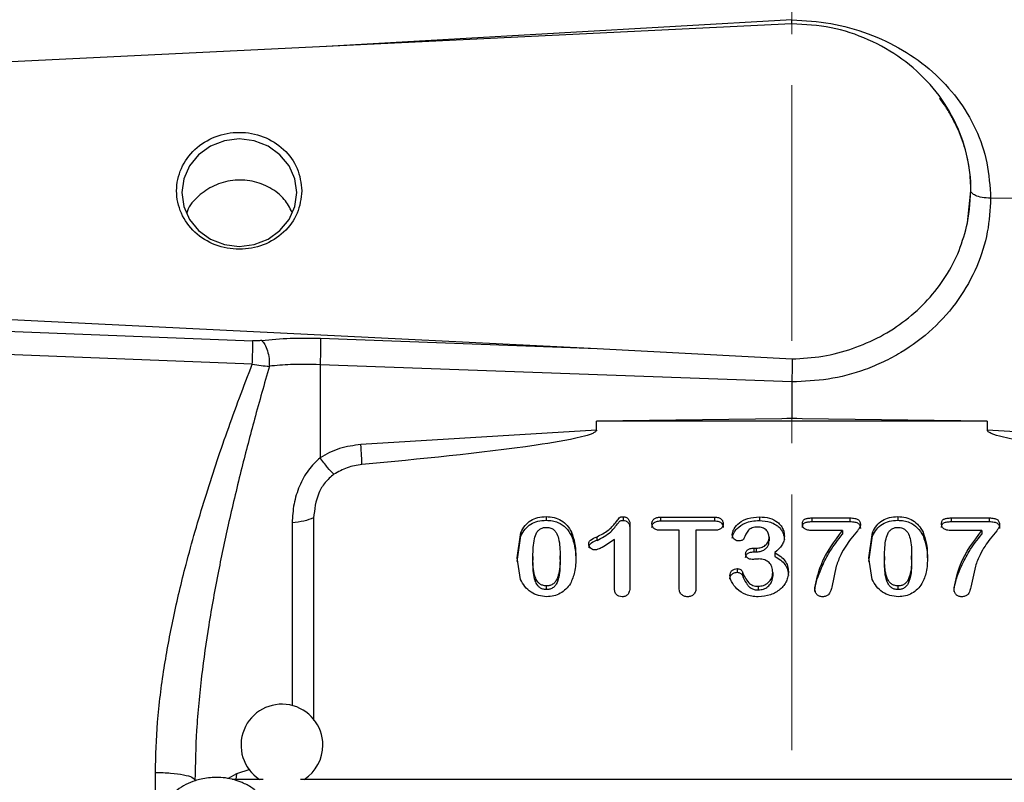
# Model space of a CAD drawing. Header units: inches. Extents: x 0.6 to 16.3, y 0.2 to 11.5.
# Tile 13 of 17: x 10.9 to 12.8, y 6.5 to 8. Entities that reach past the tile are written whole.
import ezdxf

# ---------------------------------------------------------------- set-up
doc = ezdxf.new("R2010")
doc.units = ezdxf.units.IN
doc.header["$MEASUREMENT"] = 0
doc.linetypes.add('CENTERX2', pattern=[0.8, 0.5, -0.1, 0.1, -0.1])
doc.styles.add('SLDTEXTSTYLE0', font='TXT', dxfattribs={"width": 0.75})
doc.dimstyles.new('SLDDIMSTYLE1', dxfattribs={"dimtxt": 0.137795, "dimasz": 0.14, "dimexe": 0, "dimexo": 0.0625, "dimgap": 0.034449, "dimtad": 0, "dimdec": 1, "dimlfac": 1.5, "dimrnd": 1e-09, "dimzin": 12, "dimdsep": 46, "dimtxsty": 'SLDTEXTSTYLE0', "dimblk1": 'CLOSED', "dimblk2": 'CLOSED', "dimsah": 1, "dimcen": 0.09, "dimadec": 0, "dimazin": 3, "dimtfac": 1, "dimtdec": 1, "dimtofl": 0, "dimtmove": 0, "dimatfit": 3, "dimldrblk": 'CLOSED', "dimfxl": 0, "dimfrac": 2, "dimtolj": 1, "dimtzin": 12, "dimarcsym": 0})

# ---------------------------------------------------------------- blocks, each defined once
blk = doc.blocks.new('_Closed')
at = {"color": 0, "linetype": 'ByBlock', "lineweight": -2}
for p, q in [((-1, 0.166667), (0, 0)), ((-1, 0.166667), (-1, -0.166667)), ((0, 0), (-1, -0.166667)), ((0, 0), (-1, 0))]:
    blk.add_line(p, q, dxfattribs=at)
blk = doc.blocks.new('_D_10')
at = {"color": 7, "linetype": 'Continuous', "lineweight": 0}
for p, q in [((14.0731, 9.9966), (14.0312, 9.9966)), ((14.0312, 9.9966), (14.0312, 9.7778)), ((14.3786, 9.9966), (14.4206, 9.9966)), ((14.4206, 9.9966), (14.4206, 9.7778)), ((12.3755, 9.5942), (12.3755, 9.8375)), ((15.8308, 7.2203), (15.8308, 9.8375)), ((12.3755, 9.7981), (13.9103, 9.7981)), ((15.8308, 9.7981), (14.5414, 9.7981)), ((14.0312, 9.7778), (14.0731, 9.7778)), ((14.4206, 9.7778), (14.3786, 9.7778))]:
    blk.add_line(p, q, dxfattribs=at)
at = {"color": 7, "linetype": 'Continuous', "lineweight": 18, "xscale": 0.14, "yscale": 0.14, "rotation": 180.0000000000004}
blk.add_blockref('_Closed', (12.3755, 9.7981), dxfattribs=at)
at = {"color": 7, "linetype": 'Continuous', "lineweight": 18, "xscale": 0.14, "yscale": 0.14}
blk.add_blockref('_Closed', (15.8308, 9.7981), dxfattribs=at)
at = {"color": 7, "linetype": 'Continuous', "lineweight": 18, "char_height": 0.1378, "attachment_point": 1, "style": 'SLDTEXTSTYLE0'}
for s, insert in [('132', (14.0731, 9.9554)), ('5.2', (14.0986, 9.7493))]:
    blk.add_mtext(s, dxfattribs=dict(at, insert=insert))

msp = doc.modelspace()

# ---------------------------------------------------------------- linework, layer by layer
at = {"color": 7, "linetype": 'CENTERX2', "lineweight": 18}
msp.add_line((12.3755, 3.3305), (12.3755, 9.5548), dxfattribs=at)
at = {"color": 7, "linetype": 'Continuous', "lineweight": 25}
for p, q in [((12.3755, 7.9506), (10.5289, 7.8602)), ((12.3756, 7.9505), (12.3756, 7.9585)), ((12.7188, 7.5614), (12.7253, 7.6239)), ((12.7253, 7.6239), (12.7253, 7.624)), ((13.2977, 7.6029), (12.7639, 7.6096)), ((10.5289, 7.3879), (11.9951, 7.3161)), ((10.5289, 7.3619), (11.3216, 7.3308)), ((11.454, 7.3358), (11.9951, 7.3161)), ((11.3209, 7.2855), (10.5282, 7.3158)), ((11.9951, 7.3161), (12.3758, 7.2954)), ((11.4533, 7.2842), (11.4533, 7.1024)), ((12.3755, 7.2506), (11.4533, 7.2842)), ((12.3755, 7.2506), (12.3755, 7.1798)), ((12.3557, 7.1786), (11.9937, 7.174)), ((12.3755, 7.1798), (12.3557, 7.1786)), ((12.3755, 7.1788), (12.3557, 7.1786)), ((12.3755, 7.1788), (12.3755, 7.1798)), ((12.3954, 7.1786), (12.3755, 7.1798)), ((12.3954, 7.1786), (12.3755, 7.1788)), ((12.7573, 7.174), (12.3954, 7.1786)), ((11.9937, 7.1563), (11.9937, 7.174)), ((12.7573, 7.174), (11.9937, 7.174)), ((12.7573, 7.174), (12.7573, 7.1563)), ((11.9937, 7.1563), (11.5333, 7.128)), ((13.2178, 7.128), (12.7573, 7.1563)), ((11.8952, 6.9873), (11.8952, 6.9801)), ((12.0459, 6.9871), (12.0459, 6.9799)), ((12.1187, 6.9861), (12.2242, 6.9861)), ((12.1187, 6.9861), (12.1187, 6.9789)), ((12.2242, 6.9861), (12.2242, 6.9789)), ((12.312, 6.9868), (12.312, 6.9797)), ((12.5823, 6.9873), (12.5823, 6.9801)), ((11.4407, 6.9846), (11.4407, 6.589)), ((12.059, 6.971), (12.059, 6.8515)), ((12.1187, 6.9789), (12.2242, 6.9789)), ((12.4146, 6.9847), (12.489, 6.9847)), ((12.4146, 6.9847), (12.4146, 6.9775)), ((12.4146, 6.9775), (12.489, 6.9775)), ((12.489, 6.9847), (12.489, 6.9775)), ((12.6866, 6.9847), (12.7611, 6.9847)), ((12.6866, 6.9847), (12.6866, 6.9775)), ((12.6866, 6.9775), (12.7611, 6.9775)), ((12.7611, 6.9847), (12.7611, 6.9775)), ((11.8387, 6.9064), (11.846, 6.9565)), ((11.8387, 6.8993), (11.846, 6.9494)), ((11.846, 6.9565), (11.846, 6.9494)), ((11.9446, 6.9569), (11.9446, 6.9497)), ((11.9946, 6.9408), (11.9946, 6.948)), ((12.1549, 6.9605), (12.1187, 6.9605)), ((12.1549, 6.8493), (12.1549, 6.9605)), ((12.188, 6.9605), (12.188, 6.8493)), ((12.2242, 6.9605), (12.188, 6.9605)), ((12.3309, 6.9474), (12.3309, 6.9402)), ((12.4744, 6.9602), (12.4146, 6.9602)), ((12.4744, 6.9602), (12.4744, 6.953)), ((12.5258, 6.9064), (12.5331, 6.9565)), ((12.5258, 6.8993), (12.5331, 6.9494)), ((12.5331, 6.9565), (12.5331, 6.9494)), ((12.6317, 6.9569), (12.6317, 6.9497)), ((12.7465, 6.9602), (12.6866, 6.9602)), ((12.7465, 6.9602), (12.7465, 6.953)), ((12.0286, 6.8474), (12.0286, 6.9424)), ((11.8693, 6.9095), (11.8693, 6.9023)), ((11.9225, 6.9031), (11.9225, 6.9103)), ((12.3012, 6.9255), (12.3057, 6.9255)), ((12.3012, 6.9255), (12.3012, 6.9183)), ((12.3012, 6.9183), (12.3057, 6.9183)), ((12.3057, 6.9255), (12.3057, 6.9183)), ((12.3419, 6.9168), (12.3419, 6.9096)), ((12.5564, 6.9095), (12.5564, 6.9023)), ((12.6095, 6.9031), (12.6095, 6.9103)), ((11.8454, 6.8645), (11.8387, 6.9064)), ((12.462, 6.8904), (12.4534, 6.8493)), ((12.5325, 6.8645), (12.5258, 6.9064)), ((12.7341, 6.8904), (12.7254, 6.8493)), ((12.2688, 6.8856), (12.2688, 6.8784)), ((12.2787, 6.8796), (12.2787, 6.8725)), ((12.338, 6.8782), (12.338, 6.871)), ((11.8958, 6.8447), (11.8958, 6.8519)), ((12.3098, 6.851), (12.3098, 6.8439)), ((12.5829, 6.8447), (12.5829, 6.8519)), ((11.3423, 6.4736), (11.2815, 6.4736)), ((13.3357, 6.4736), (11.4154, 6.4736))]:
    msp.add_line(p, q, dxfattribs=at)
at = {"color": 8, "linetype": 'Continuous', "lineweight": 25}
for p, q in [((12.3755, 7.9585), (11.4662, 7.9061)), ((11.3989, 6.975), (11.3989, 6.618)), ((11.1316, 6.448), (11.1316, 6.4874)), ((11.2902, 6.4846), (11.2741, 6.4751)), ((11.2902, 6.4846), (11.2889, 6.4736)), ((11.3164, 6.4932), (11.2902, 6.4846))]:
    msp.add_line(p, q, dxfattribs=at)
at = {"color": 7, "linetype": 'Continuous', "lineweight": 25, "flags": 128}
msp.add_lwpolyline([(11.4079, 7.6205), (11.4041, 7.6476), (11.3929, 7.6729), (11.375, 7.6947), (11.3517, 7.7113), (11.3246, 7.7218), (11.2955, 7.7254), (11.2664, 7.7218), (11.2393, 7.7113), (11.216, 7.6947), (11.1982, 7.6729), (11.1869, 7.6476), (11.1831, 7.6205), (11.1869, 7.5933), (11.1982, 7.568), (11.216, 7.5463), (11.2393, 7.5296), (11.2664, 7.5191), (11.2955, 7.5155), (11.3246, 7.5191), (11.3517, 7.5296), (11.375, 7.5463), (11.3929, 7.568), (11.4041, 7.5933), (11.4079, 7.6205)], dxfattribs=at)
at = {"color": 7, "linetype": 'Continuous', "lineweight": 25}
for start, end in [(0, 236.8772), (303.1228, 0)]:
    msp.add_arc((11.3789, 6.5406), 0.08, start, end, dxfattribs=at)
for points, knots in [([(12.3755, 7.9585), (12.401, 7.9569), (12.4518, 7.9536), (12.5252, 7.9329), (12.5928, 7.9011), (12.6519, 7.8582), (12.7005, 7.8058), (12.7364, 7.7455), (12.7595, 7.6794), (12.7624, 7.6329), (12.7639, 7.6096)], [0, 0, 0, 0, 0.126097, 0.252058, 0.377818, 0.503134, 0.627853, 0.752139, 0.876181, 1, 1, 1, 1]), ([(11.3984, 7.5824), (11.394, 7.591), (11.3841, 7.6102), (11.3563, 7.6315), (11.321, 7.6447), (11.2825, 7.646), (11.2454, 7.6359), (11.215, 7.6148), (11.1969, 7.595), (11.1932, 7.5823), (11.1929, 7.5809)], [0, 0, 0, 0, 0.118213, 0.262222, 0.406685, 0.551088, 0.695118, 0.838954, 0.982887, 1, 1, 1, 1]), ([(12.7639, 7.6096), (12.7582, 7.61), (12.7468, 7.6106), (12.7341, 7.6144), (12.7267, 7.6191), (12.7257, 7.6223), (12.7253, 7.6239)], [0, 0, 0, 0, 0.279848, 0.559118, 0.779509, 1, 1, 1, 1]), ([(12.7639, 7.6096), (12.7626, 7.5875), (12.76, 7.5419), (12.7384, 7.4745), (12.7026, 7.4098), (12.6522, 7.3524), (12.6003, 7.3135), (12.5546, 7.289), (12.5079, 7.2697), (12.4481, 7.2535), (12.3992, 7.2516), (12.3755, 7.2506)], [0, 0, 0, 0, 0.116501, 0.239952, 0.368522, 0.49982, 0.631136, 0.695512, 0.759914, 0.883429, 1, 1, 1, 1]), ([(12.3758, 7.2954), (12.3959, 7.2966), (12.436, 7.2989), (12.4943, 7.3144), (12.5491, 7.3381), (12.5989, 7.3703), (12.642, 7.4099), (12.6772, 7.4559), (12.7042, 7.5066), (12.7139, 7.5431), (12.7188, 7.5614)], [0, 0, 0, 0, 0.124979, 0.249831, 0.37492, 0.499683, 0.624787, 0.749811, 0.874943, 1, 1, 1, 1]), ([(11.3393, 7.3315), (11.3365, 7.3312), (11.3308, 7.3306), (11.3247, 7.3308), (11.3216, 7.3308)], [0, 0, 0, 0, 0.501706, 1, 1, 1, 1]), ([(11.3393, 7.3315), (11.3577, 7.3333), (11.3946, 7.3369), (11.4342, 7.3362), (11.454, 7.3358)], [0, 0, 0, 0, 0.499968, 1, 1, 1, 1]), ([(11.3393, 7.3315), (11.3415, 7.3291), (11.3458, 7.3244), (11.3509, 7.3116), (11.3542, 7.2963), (11.3542, 7.2863), (11.3543, 7.2812)], [0, 0, 0, 0, 0.250166, 0.5, 0.749834, 1, 1, 1, 1]), ([(11.3209, 7.2855), (11.3211, 7.2907), (11.3216, 7.3012), (11.3219, 7.3151), (11.3219, 7.3253), (11.3217, 7.329), (11.3216, 7.3308)], [0, 0, 0, 0, 0.279846, 0.559282, 0.779604, 1, 1, 1, 1]), ([(12.3758, 7.2954), (12.3758, 7.2921), (12.3759, 7.2856), (12.3758, 7.2734), (12.3756, 7.2614), (12.3755, 7.2541), (12.3755, 7.2506)], [0, 0, 0, 0, 0.278469, 0.537955, 0.77846, 1, 1, 1, 1]), ([(11.1316, 6.4874), (11.1325, 6.5201), (11.1344, 6.5878), (11.1474, 6.6886), (11.1664, 6.7915), (11.1929, 6.9026), (11.228, 7.0243), (11.2716, 7.1553), (11.3043, 7.2416), (11.3209, 7.2855)], [0, 0, 0, 0, 0.120024, 0.249205, 0.369646, 0.499267, 0.662186, 0.82805, 1, 1, 1, 1]), ([(11.3543, 7.2812), (11.3445, 7.2468), (11.3258, 7.181), (11.2994, 7.0797), (11.2756, 6.9806), (11.2538, 6.878), (11.2356, 6.7774), (11.221, 6.6736), (11.2109, 6.5725), (11.2095, 6.5044), (11.2089, 6.4719)], [0, 0, 0, 0, 0.132276, 0.252755, 0.383693, 0.503714, 0.633254, 0.753564, 0.882241, 1, 1, 1, 1]), ([(11.3209, 7.2855), (11.3267, 7.2845), (11.3382, 7.2825), (11.3489, 7.2816), (11.3543, 7.2812)], [0, 0, 0, 0, 0.50124, 1, 1, 1, 1]), ([(11.4533, 7.2842), (11.4338, 7.2846), (11.3996, 7.2854), (11.3679, 7.2825), (11.3543, 7.2812)], [0, 0, 0, 0, 0.569736, 1, 1, 1, 1]), ([(11.9937, 7.1563), (11.9937, 7.1561), (11.9936, 7.1555), (11.9931, 7.1544), (11.9909, 7.1522), (11.9814, 7.1474), (11.943, 7.137), (11.7927, 7.1135), (11.649, 7.0999), (11.5352, 7.089)], [0, 0, 0, 0, 0.001753, 0.003662, 0.008308, 0.022226, 0.071773, 0.264734, 1, 1, 1, 1]), ([(13.2158, 7.089), (13.102, 7.0998), (12.9583, 7.1135), (12.808, 7.137), (12.7696, 7.1474), (12.7601, 7.1522), (12.758, 7.1544), (12.7574, 7.1555), (12.7574, 7.1561), (12.7573, 7.1563)], [0, 0, 0, 0, 0.735265, 0.928226, 0.977772, 0.991689, 0.996336, 0.998246, 1, 1, 1, 1]), ([(11.5333, 7.128), (11.5191, 7.1262), (11.4907, 7.1227), (11.4658, 7.1092), (11.4533, 7.1024)], [0, 0, 0, 0, 0.5000238, 1, 1, 1, 1]), ([(11.4533, 7.1024), (11.4453, 7.0946), (11.4287, 7.0784), (11.4121, 7.0467), (11.4009, 7.0117), (11.3995, 6.9874), (11.3989, 6.975)], [0, 0, 0, 0, 0.231235, 0.47735, 0.734702, 1, 1, 1, 1]), ([(11.4805, 7.0699), (11.4765, 7.074), (11.4684, 7.0821), (11.4584, 7.0957), (11.4533, 7.1024)], [0, 0, 0, 0, 0.499884, 1, 1, 1, 1]), ([(11.5352, 7.089), (11.5254, 7.0875), (11.5059, 7.0845), (11.489, 7.0748), (11.4805, 7.0699)], [0, 0, 0, 0, 0.50001, 1, 1, 1, 1]), ([(11.4805, 7.0699), (11.4744, 7.0648), (11.462, 7.0544), (11.4454, 7.0257), (11.4426, 7.0012), (11.4407, 6.9846)], [0, 0, 0, 0, 0.240065, 0.482608, 1, 1, 1, 1]), ([(11.846, 6.9565), (11.8484, 6.9611), (11.8531, 6.97), (11.8647, 6.9801), (11.8791, 6.9863), (11.8897, 6.987), (11.8952, 6.9873)], [0, 0, 0, 0, 0.259667, 0.499925, 0.740143, 1, 1, 1, 1]), ([(11.8952, 6.9873), (11.9006, 6.987), (11.911, 6.9863), (11.9253, 6.9801), (11.937, 6.9702), (11.942, 6.9615), (11.9446, 6.9569)], [0, 0, 0, 0, 0.25669, 0.497206, 0.736933, 1, 1, 1, 1]), ([(11.9946, 6.948), (12.0022, 6.9517), (12.0162, 6.9585), (12.0282, 6.972), (12.035, 6.9807), (12.0379, 6.9846), (12.0399, 6.9861), (12.0424, 6.9869), (12.0444, 6.987), (12.0459, 6.9871)], [0, 0, 0, 0, 0.375049, 0.689225, 0.817867, 0.887755, 0.909013, 0.934027, 1, 1, 1, 1]), ([(12.0459, 6.9871), (12.0469, 6.987), (12.0487, 6.9869), (12.0513, 6.9861), (12.0536, 6.9847), (12.0563, 6.9821), (12.0586, 6.9774), (12.0589, 6.9733), (12.059, 6.971)], [0, 0, 0, 0, 0.1172728, 0.2274745, 0.3368092, 0.4516216, 0.7016876, 1, 1, 1, 1]), ([(12.1019, 6.9733), (12.102, 6.9742), (12.1021, 6.9761), (12.1029, 6.9786), (12.1043, 6.9809), (12.1062, 6.9828), (12.1087, 6.9843), (12.1128, 6.9858), (12.1163, 6.986), (12.1187, 6.9861)], [0, 0, 0, 0, 0.122969, 0.236851, 0.347078, 0.459609, 0.577415, 0.703877, 1, 1, 1, 1]), ([(12.2242, 6.9861), (12.2268, 6.986), (12.2304, 6.9858), (12.2347, 6.9842), (12.2371, 6.9827), (12.2389, 6.9807), (12.2407, 6.9777), (12.241, 6.9751), (12.2412, 6.9733)], [0, 0, 0, 0, 0.308148, 0.436091, 0.553143, 0.663822, 0.771947, 1, 1, 1, 1]), ([(12.259, 6.9519), (12.2592, 6.9538), (12.2596, 6.9578), (12.2636, 6.9662), (12.2729, 6.9763), (12.2904, 6.9852), (12.3044, 6.9863), (12.312, 6.9868)], [0, 0, 0, 0, 0.085442, 0.181765, 0.408007, 0.680215, 1, 1, 1, 1]), ([(12.312, 6.9868), (12.3188, 6.9864), (12.3315, 6.9855), (12.3454, 6.9784), (12.3534, 6.9707), (12.3577, 6.9641), (12.3603, 6.9569), (12.3606, 6.9518), (12.3608, 6.9492)], [0, 0, 0, 0, 0.284241, 0.535843, 0.653931, 0.768423, 0.882512, 1, 1, 1, 1]), ([(12.5331, 6.9565), (12.5355, 6.9611), (12.5402, 6.97), (12.5518, 6.9801), (12.5662, 6.9863), (12.5768, 6.987), (12.5823, 6.9873)], [0, 0, 0, 0, 0.2596674, 0.4999246, 0.740143, 1, 1, 1, 1]), ([(12.5823, 6.9873), (12.5877, 6.987), (12.5981, 6.9863), (12.6124, 6.9801), (12.6241, 6.9702), (12.6291, 6.9615), (12.6317, 6.9569)], [0, 0, 0, 0, 0.25669, 0.497206, 0.736933, 1, 1, 1, 1]), ([(11.846, 6.9494), (11.8484, 6.954), (11.8531, 6.9629), (11.8647, 6.9729), (11.8791, 6.9792), (11.8897, 6.9798), (11.8952, 6.9801)], [0, 0, 0, 0, 0.259872, 0.500088, 0.740313, 1, 1, 1, 1]), ([(11.8693, 6.9095), (11.8696, 6.921), (11.8699, 6.9371), (11.8755, 6.9548), (11.8812, 6.9618), (11.887, 6.9651), (11.892, 6.9661), (11.8948, 6.9662), (11.8956, 6.9662)], [0, 0, 0, 0, 0.505959, 0.699338, 0.792228, 0.885749, 0.970723, 1, 1, 1, 1]), ([(11.8952, 6.9801), (11.8993, 6.9799), (11.9072, 6.9796), (11.9208, 6.9754), (11.935, 6.9661), (11.9413, 6.9553), (11.9446, 6.9497)], [0, 0, 0, 0, 0.195859, 0.379189, 0.675791, 1, 1, 1, 1]), ([(11.8956, 6.9662), (11.8987, 6.966), (11.9039, 6.9656), (11.9106, 6.9616), (11.9161, 6.9548), (11.9222, 6.9375), (11.9223, 6.9218), (11.9225, 6.9103)], [0, 0, 0, 0, 0.126491, 0.212155, 0.31637, 0.496287, 1, 1, 1, 1]), ([(11.9946, 6.9408), (12.0041, 6.9458), (12.0208, 6.9545), (12.0324, 6.9701), (12.0381, 6.9775), (12.0398, 6.9789), (12.0423, 6.9798), (12.0445, 6.9799), (12.0459, 6.9799)], [0, 0, 0, 0, 0.476188, 0.830857, 0.88667, 0.904885, 0.935045, 1, 1, 1, 1]), ([(12.0459, 6.9799), (12.0476, 6.9798), (12.0501, 6.9795), (12.0529, 6.978), (12.0549, 6.9763), (12.0567, 6.974), (12.0586, 6.9699), (12.0588, 6.9663), (12.059, 6.9638)], [0, 0, 0, 0, 0.204604, 0.302397, 0.403001, 0.535327, 0.675388, 1, 1, 1, 1]), ([(12.1019, 6.9661), (12.1021, 6.9678), (12.1023, 6.9702), (12.1038, 6.973), (12.1055, 6.975), (12.1078, 6.9767), (12.1123, 6.9786), (12.1161, 6.9788), (12.1187, 6.9789)], [0, 0, 0, 0, 0.2129301, 0.311831, 0.4109209, 0.540223, 0.6774582, 1, 1, 1, 1]), ([(12.1187, 6.9605), (12.1162, 6.9606), (12.1126, 6.9608), (12.1084, 6.9624), (12.106, 6.9639), (12.1042, 6.9658), (12.1023, 6.9689), (12.1021, 6.9715), (12.1019, 6.9733)], [0, 0, 0, 0, 0.3051934, 0.4323454, 0.5488616, 0.659314, 0.7679547, 1, 1, 1, 1]), ([(12.2242, 6.9789), (12.2272, 6.9788), (12.2312, 6.9786), (12.2357, 6.9765), (12.2385, 6.9742), (12.2408, 6.9707), (12.241, 6.9677), (12.2412, 6.9661)], [0, 0, 0, 0, 0.351165, 0.481513, 0.607128, 0.797797, 1, 1, 1, 1]), ([(12.2412, 6.9733), (12.241, 6.9715), (12.2407, 6.9689), (12.2389, 6.9658), (12.237, 6.9639), (12.2346, 6.9624), (12.2303, 6.9608), (12.2268, 6.9606), (12.2242, 6.9605)], [0, 0, 0, 0, 0.230984, 0.339706, 0.450718, 0.567515, 0.694876, 1, 1, 1, 1]), ([(12.259, 6.9448), (12.2592, 6.9465), (12.2595, 6.9501), (12.2624, 6.9567), (12.2696, 6.9661), (12.2821, 6.9743), (12.2975, 6.979), (12.3071, 6.9794), (12.312, 6.9797)], [0, 0, 0, 0, 0.076892, 0.162008, 0.322265, 0.595575, 0.79161, 1, 1, 1, 1]), ([(12.3089, 6.9669), (12.3051, 6.9667), (12.2997, 6.9664), (12.2938, 6.9634), (12.287, 6.9571), (12.2841, 6.95), (12.2816, 6.9442)], [0, 0, 0, 0, 0.283743, 0.400474, 0.504922, 1, 1, 1, 1]), ([(12.3309, 6.9474), (12.3306, 6.9499), (12.3301, 6.955), (12.326, 6.9604), (12.3218, 6.9638), (12.3165, 6.9663), (12.312, 6.9667), (12.3089, 6.9669)], [0, 0, 0, 0, 0.239152, 0.479096, 0.60367, 0.728369, 1, 1, 1, 1]), ([(12.312, 6.9797), (12.3193, 6.9791), (12.3307, 6.9783), (12.3433, 6.9722), (12.3505, 6.9666), (12.356, 6.9602), (12.36, 6.9519), (12.3605, 6.9453), (12.3608, 6.942)], [0, 0, 0, 0, 0.3076971, 0.4779185, 0.59334, 0.7038657, 0.8495747, 1, 1, 1, 1]), ([(12.3959, 6.9733), (12.396, 6.9744), (12.3961, 6.9764), (12.397, 6.9791), (12.3986, 6.9813), (12.4018, 6.9832), (12.4073, 6.9844), (12.4119, 6.9846), (12.4146, 6.9847)], [0, 0, 0, 0, 0.136118, 0.251353, 0.353976, 0.455393, 0.693594, 1, 1, 1, 1]), ([(12.3959, 6.9661), (12.396, 6.9672), (12.3961, 6.9691), (12.3969, 6.9717), (12.3982, 6.9737), (12.4014, 6.976), (12.4071, 6.9772), (12.4119, 6.9774), (12.4146, 6.9775)], [0, 0, 0, 0, 0.128297, 0.237684, 0.334651, 0.428312, 0.689477, 1, 1, 1, 1]), ([(12.4146, 6.9602), (12.4118, 6.9603), (12.407, 6.9604), (12.4014, 6.9625), (12.3985, 6.9651), (12.397, 6.9674), (12.3961, 6.9702), (12.396, 6.9722), (12.3959, 6.9733)], [0, 0, 0, 0, 0.307521, 0.546409, 0.652103, 0.758325, 0.872315, 1, 1, 1, 1]), ([(12.5093, 6.9711), (12.5093, 6.9703), (12.509, 6.968), (12.507, 6.9641), (12.501, 6.9557), (12.4913, 6.9447), (12.48, 6.9292), (12.4698, 6.9116), (12.4648, 6.8979), (12.462, 6.8904)], [0, 0, 0, 0, 0.025665, 0.074526, 0.138278, 0.353372, 0.533757, 0.742244, 1, 1, 1, 1]), ([(12.489, 6.9847), (12.4921, 6.9846), (12.4975, 6.9844), (12.5037, 6.9824), (12.5068, 6.9798), (12.5083, 6.9773), (12.5092, 6.9744), (12.5093, 6.9723), (12.5093, 6.9711)], [0, 0, 0, 0, 0.3242241, 0.5604287, 0.6602977, 0.762149, 0.8734482, 1, 1, 1, 1]), ([(12.489, 6.9775), (12.4923, 6.9774), (12.4968, 6.9773), (12.5021, 6.9757), (12.5049, 6.9743), (12.507, 6.9723), (12.509, 6.969), (12.5092, 6.966), (12.5093, 6.964)], [0, 0, 0, 0, 0.336245, 0.467233, 0.578597, 0.674157, 0.772382, 1, 1, 1, 1]), ([(12.5331, 6.9494), (12.5355, 6.954), (12.5402, 6.9629), (12.5518, 6.9729), (12.5662, 6.9792), (12.5768, 6.9798), (12.5823, 6.9801)], [0, 0, 0, 0, 0.259872, 0.500088, 0.740313, 1, 1, 1, 1]), ([(12.5564, 6.9095), (12.5567, 6.921), (12.557, 6.9371), (12.5626, 6.9548), (12.5683, 6.9618), (12.5741, 6.9651), (12.5791, 6.9661), (12.5819, 6.9662), (12.5827, 6.9662)], [0, 0, 0, 0, 0.505959, 0.699338, 0.792228, 0.885749, 0.970723, 1, 1, 1, 1]), ([(12.5823, 6.9801), (12.5864, 6.9799), (12.5943, 6.9796), (12.6079, 6.9754), (12.6221, 6.9661), (12.6284, 6.9553), (12.6317, 6.9497)], [0, 0, 0, 0, 0.195859, 0.379189, 0.675791, 1, 1, 1, 1]), ([(12.5827, 6.9662), (12.5858, 6.966), (12.591, 6.9656), (12.5977, 6.9616), (12.6032, 6.9548), (12.6093, 6.9375), (12.6094, 6.9218), (12.6095, 6.9103)], [0, 0, 0, 0, 0.126491, 0.212155, 0.31637, 0.496287, 1, 1, 1, 1]), ([(12.668, 6.9733), (12.668, 6.9744), (12.6681, 6.9764), (12.669, 6.9791), (12.6706, 6.9813), (12.6739, 6.9832), (12.6793, 6.9844), (12.684, 6.9846), (12.6866, 6.9847)], [0, 0, 0, 0, 0.136118, 0.251353, 0.353976, 0.455393, 0.693594, 1, 1, 1, 1]), ([(12.668, 6.9661), (12.668, 6.9672), (12.6681, 6.9691), (12.6689, 6.9717), (12.6703, 6.9737), (12.6734, 6.976), (12.6791, 6.9772), (12.684, 6.9774), (12.6866, 6.9775)], [0, 0, 0, 0, 0.128297, 0.237684, 0.334651, 0.428312, 0.689477, 1, 1, 1, 1]), ([(12.6866, 6.9602), (12.6839, 6.9603), (12.679, 6.9604), (12.6735, 6.9625), (12.6705, 6.9651), (12.669, 6.9674), (12.6681, 6.9702), (12.668, 6.9722), (12.668, 6.9733)], [0, 0, 0, 0, 0.307521, 0.546409, 0.652103, 0.758325, 0.872315, 1, 1, 1, 1]), ([(12.7814, 6.9711), (12.7813, 6.9703), (12.781, 6.968), (12.7791, 6.9641), (12.773, 6.9557), (12.7633, 6.9447), (12.7521, 6.9292), (12.7418, 6.9116), (12.7368, 6.8979), (12.7341, 6.8904)], [0, 0, 0, 0, 0.025665, 0.0745259, 0.1382784, 0.3533723, 0.5337575, 0.7422437, 1, 1, 1, 1]), ([(12.7611, 6.9847), (12.7642, 6.9846), (12.7695, 6.9844), (12.7757, 6.9824), (12.7788, 6.9798), (12.7803, 6.9773), (12.7812, 6.9744), (12.7813, 6.9723), (12.7814, 6.9711)], [0, 0, 0, 0, 0.324224, 0.560429, 0.660298, 0.762149, 0.873448, 1, 1, 1, 1]), ([(12.7611, 6.9775), (12.7643, 6.9774), (12.7688, 6.9773), (12.7741, 6.9757), (12.777, 6.9743), (12.779, 6.9723), (12.781, 6.969), (12.7812, 6.966), (12.7814, 6.964)], [0, 0, 0, 0, 0.336245, 0.467233, 0.578597, 0.674157, 0.772382, 1, 1, 1, 1]), ([(11.9446, 6.9569), (11.947, 6.95), (11.9527, 6.9343), (11.953, 6.9176), (11.9531, 6.9082)], [0, 0, 0, 0, 0.435465, 1, 1, 1, 1]), ([(11.9446, 6.9497), (11.947, 6.9429), (11.9527, 6.9271), (11.953, 6.9105), (11.9531, 6.9011)], [0, 0, 0, 0, 0.435474, 1, 1, 1, 1]), ([(11.9784, 6.9336), (11.9786, 6.9352), (11.9788, 6.9375), (11.9804, 6.9401), (11.985, 6.9441), (11.9901, 6.9462), (11.9946, 6.948)], [0, 0, 0, 0, 0.210704, 0.3035899, 0.3954841, 1, 1, 1, 1]), ([(12.2709, 6.9396), (12.2702, 6.9397), (12.2687, 6.9398), (12.2658, 6.9407), (12.2632, 6.9424), (12.2611, 6.9448), (12.2594, 6.9477), (12.2592, 6.9502), (12.259, 6.9519)], [0, 0, 0, 0, 0.1108958, 0.2223427, 0.463804, 0.5922818, 0.7207987, 1, 1, 1, 1]), ([(12.3057, 6.9255), (12.309, 6.9258), (12.3154, 6.9262), (12.3225, 6.93), (12.3269, 6.9341), (12.3292, 6.938), (12.3307, 6.9425), (12.3308, 6.9457), (12.3309, 6.9474)], [0, 0, 0, 0, 0.2521132, 0.4935015, 0.6141044, 0.734117, 0.8606988, 1, 1, 1, 1]), ([(12.3608, 6.9492), (12.3606, 6.9459), (12.3602, 6.9397), (12.3547, 6.9278), (12.3471, 6.9213), (12.3419, 6.9168)], [0, 0, 0, 0, 0.255191, 0.488667, 1, 1, 1, 1]), ([(12.4203, 6.848), (12.4237, 6.8635), (12.4328, 6.9044), (12.4585, 6.9388), (12.4744, 6.9602)], [0, 0, 0, 0, 0.380583, 1, 1, 1, 1]), ([(12.4203, 6.8408), (12.4205, 6.8443), (12.4212, 6.8542), (12.4266, 6.8707), (12.4357, 6.8936), (12.4504, 6.9222), (12.4658, 6.942), (12.4744, 6.953)], [0, 0, 0, 0, 0.082819, 0.240118, 0.411825, 0.67234, 1, 1, 1, 1]), ([(12.6317, 6.9569), (12.6341, 6.95), (12.6398, 6.9343), (12.6401, 6.9176), (12.6402, 6.9082)], [0, 0, 0, 0, 0.435465, 1, 1, 1, 1]), ([(12.6317, 6.9497), (12.6341, 6.9429), (12.6398, 6.9271), (12.6401, 6.9105), (12.6402, 6.9011)], [0, 0, 0, 0, 0.435474, 1, 1, 1, 1]), ([(12.6923, 6.848), (12.6958, 6.8635), (12.7049, 6.9044), (12.7306, 6.9388), (12.7465, 6.9602)], [0, 0, 0, 0, 0.380583, 1, 1, 1, 1]), ([(12.6923, 6.8408), (12.6925, 6.8443), (12.6933, 6.8542), (12.6986, 6.8707), (12.7078, 6.8936), (12.7224, 6.9222), (12.7379, 6.942), (12.7465, 6.953)], [0, 0, 0, 0, 0.082819, 0.240118, 0.411825, 0.67234, 1, 1, 1, 1]), ([(11.9946, 6.9408), (11.991, 6.9392), (11.9865, 6.9372), (11.9815, 6.9341), (11.9796, 6.9319), (11.9786, 6.9293), (11.9785, 6.9274), (11.9784, 6.9264)], [0, 0, 0, 0, 0.502157, 0.627204, 0.750172, 0.865107, 1, 1, 1, 1]), ([(11.9903, 6.922), (11.9896, 6.9221), (11.9881, 6.9221), (11.9851, 6.9231), (11.9819, 6.9253), (11.979, 6.9291), (11.9786, 6.9321), (11.9784, 6.9336)], [0, 0, 0, 0, 0.120876, 0.240035, 0.492805, 0.748475, 1, 1, 1, 1]), ([(12.0286, 6.9424), (12.0209, 6.9371), (12.0107, 6.93), (11.9975, 6.9232), (11.9924, 6.9224), (11.9903, 6.922)], [0, 0, 0, 0, 0.649118, 0.859533, 1, 1, 1, 1]), ([(12.2816, 6.9442), (12.2814, 6.9439), (12.281, 6.9432), (12.2798, 6.9419), (12.2776, 6.9407), (12.2745, 6.9398), (12.2721, 6.9397), (12.2709, 6.9396)], [0, 0, 0, 0, 0.10274, 0.207874, 0.439997, 0.703387, 1, 1, 1, 1]), ([(12.3057, 6.9183), (12.3083, 6.9185), (12.3134, 6.9188), (12.3201, 6.9215), (12.3251, 6.925), (12.3286, 6.9293), (12.3306, 6.9345), (12.3308, 6.9382), (12.3309, 6.9402)], [0, 0, 0, 0, 0.203255, 0.396116, 0.548624, 0.689548, 0.836601, 1, 1, 1, 1]), ([(11.8958, 6.8519), (11.8933, 6.852), (11.8887, 6.8524), (11.8827, 6.8554), (11.8774, 6.8609), (11.8706, 6.8756), (11.8695, 6.8929), (11.8693, 6.9064), (11.8693, 6.9095)], [0, 0, 0, 0, 0.100132, 0.183832, 0.267377, 0.415926, 0.867412, 1, 1, 1, 1]), ([(11.9225, 6.9103), (11.9224, 6.8988), (11.9223, 6.8826), (11.9167, 6.8647), (11.911, 6.8569), (11.9052, 6.8532), (11.8998, 6.852), (11.8968, 6.8519), (11.8958, 6.8519)], [0, 0, 0, 0, 0.486418, 0.687943, 0.783628, 0.880477, 0.962371, 1, 1, 1, 1]), ([(11.9531, 6.9082), (11.9531, 6.8983), (11.9531, 6.8803), (11.9458, 6.8637), (11.9426, 6.8563)], [0, 0, 0, 0, 0.555597, 1, 1, 1, 1]), ([(12.2851, 6.9144), (12.2852, 6.9152), (12.2853, 6.9167), (12.2861, 6.9189), (12.2873, 6.9209), (12.2891, 6.9225), (12.2914, 6.9239), (12.2954, 6.9253), (12.2988, 6.9254), (12.3012, 6.9255)], [0, 0, 0, 0, 0.1129, 0.219467, 0.32529, 0.436068, 0.554823, 0.68556, 1, 1, 1, 1]), ([(12.2851, 6.9072), (12.2853, 6.9086), (12.2855, 6.9112), (12.2877, 6.9142), (12.2903, 6.9161), (12.2945, 6.918), (12.2983, 6.9182), (12.3012, 6.9183)], [0, 0, 0, 0, 0.191152, 0.374872, 0.498585, 0.627347, 1, 1, 1, 1]), ([(12.2981, 6.9035), (12.2962, 6.9037), (12.2935, 6.9038), (12.2904, 6.9051), (12.2885, 6.9064), (12.287, 6.908), (12.2855, 6.9106), (12.2853, 6.9128), (12.2851, 6.9144)], [0, 0, 0, 0, 0.282277, 0.405027, 0.52156, 0.634231, 0.748013, 1, 1, 1, 1]), ([(12.3419, 6.9168), (12.346, 6.9145), (12.3536, 6.9102), (12.3623, 6.9012), (12.3678, 6.8908), (12.3684, 6.8833), (12.3687, 6.8795)], [0, 0, 0, 0, 0.279786, 0.527179, 0.760167, 1, 1, 1, 1]), ([(12.3419, 6.9096), (12.346, 6.9074), (12.3536, 6.903), (12.3623, 6.894), (12.3678, 6.8836), (12.3684, 6.8761), (12.3687, 6.8723)], [0, 0, 0, 0, 0.279783, 0.527175, 0.760164, 1, 1, 1, 1]), ([(12.5829, 6.8519), (12.5804, 6.852), (12.5758, 6.8524), (12.5698, 6.8554), (12.5645, 6.8609), (12.5576, 6.8756), (12.5566, 6.8929), (12.5564, 6.9064), (12.5564, 6.9095)], [0, 0, 0, 0, 0.100132, 0.183832, 0.267377, 0.415926, 0.867412, 1, 1, 1, 1]), ([(12.6095, 6.9103), (12.6095, 6.8988), (12.6094, 6.8826), (12.6037, 6.8647), (12.5981, 6.8569), (12.5923, 6.8532), (12.5869, 6.852), (12.5839, 6.8519), (12.5829, 6.8519)], [0, 0, 0, 0, 0.486418, 0.687943, 0.783628, 0.880477, 0.962371, 1, 1, 1, 1]), ([(12.6402, 6.9082), (12.6402, 6.8983), (12.6402, 6.8803), (12.6329, 6.8637), (12.6297, 6.8563)], [0, 0, 0, 0, 0.555597, 1, 1, 1, 1]), ([(11.8958, 6.8447), (11.8933, 6.8449), (11.8887, 6.8452), (11.8827, 6.8482), (11.8774, 6.8537), (11.8706, 6.8685), (11.8695, 6.8857), (11.8693, 6.8992), (11.8693, 6.9023)], [0, 0, 0, 0, 0.100132, 0.183832, 0.267377, 0.415926, 0.867412, 1, 1, 1, 1]), ([(11.9225, 6.9031), (11.9224, 6.8917), (11.9223, 6.8754), (11.9167, 6.8575), (11.911, 6.8497), (11.9052, 6.846), (11.8998, 6.8448), (11.8968, 6.8447), (11.8958, 6.8447)], [0, 0, 0, 0, 0.486418, 0.687943, 0.783628, 0.880477, 0.962371, 1, 1, 1, 1]), ([(12.311, 6.9044), (12.3087, 6.9043), (12.3051, 6.9041), (12.3008, 6.9037), (12.2988, 6.9036), (12.2981, 6.9035)], [0, 0, 0, 0, 0.534795, 0.832332, 1, 1, 1, 1]), ([(12.338, 6.8782), (12.3378, 6.8819), (12.3374, 6.8873), (12.3342, 6.8937), (12.331, 6.8976), (12.327, 6.9006), (12.3205, 6.9037), (12.3149, 6.9041), (12.311, 6.9044)], [0, 0, 0, 0, 0.269866, 0.390061, 0.506848, 0.622544, 0.739866, 1, 1, 1, 1]), ([(12.5829, 6.8447), (12.5804, 6.8449), (12.5758, 6.8452), (12.5698, 6.8482), (12.5645, 6.8537), (12.5576, 6.8685), (12.5566, 6.8857), (12.5564, 6.8992), (12.5564, 6.9023)], [0, 0, 0, 0, 0.100132, 0.183832, 0.267377, 0.415926, 0.867412, 1, 1, 1, 1]), ([(12.6095, 6.9031), (12.6095, 6.8917), (12.6094, 6.8754), (12.6037, 6.8575), (12.5981, 6.8497), (12.5923, 6.846), (12.5869, 6.8448), (12.5839, 6.8447), (12.5829, 6.8447)], [0, 0, 0, 0, 0.486418, 0.687943, 0.783628, 0.880477, 0.962371, 1, 1, 1, 1]), ([(12.2542, 6.8722), (12.2544, 6.874), (12.2547, 6.8768), (12.2565, 6.88), (12.259, 6.8826), (12.2631, 6.8851), (12.2669, 6.8854), (12.2688, 6.8856)], [0, 0, 0, 0, 0.259815, 0.3810869, 0.5035778, 0.744566, 1, 1, 1, 1]), ([(12.2542, 6.865), (12.2543, 6.8665), (12.2546, 6.8694), (12.2569, 6.8736), (12.2605, 6.8765), (12.2647, 6.8781), (12.2674, 6.8783), (12.2688, 6.8784)], [0, 0, 0, 0, 0.211202, 0.405419, 0.643628, 0.816532, 1, 1, 1, 1]), ([(12.3096, 6.8305), (12.3053, 6.8307), (12.2971, 6.8311), (12.2825, 6.8356), (12.2679, 6.8447), (12.2589, 6.857), (12.255, 6.8662), (12.2545, 6.8704), (12.2542, 6.8722)], [0, 0, 0, 0, 0.164104, 0.317071, 0.591704, 0.827654, 0.924991, 1, 1, 1, 1]), ([(12.2688, 6.8856), (12.2699, 6.8855), (12.272, 6.8853), (12.2749, 6.884), (12.2774, 6.8822), (12.2783, 6.8805), (12.2787, 6.8796)], [0, 0, 0, 0, 0.2507671, 0.5133196, 0.7665675, 1, 1, 1, 1]), ([(12.2688, 6.8784), (12.2698, 6.8783), (12.2719, 6.8781), (12.2747, 6.8769), (12.2773, 6.8751), (12.2782, 6.8733), (12.2787, 6.8725)], [0, 0, 0, 0, 0.2407273, 0.488828, 0.7572086, 1, 1, 1, 1]), ([(12.2787, 6.8796), (12.2819, 6.8719), (12.2858, 6.8626), (12.2947, 6.8548), (12.3008, 6.8517), (12.3062, 6.8513), (12.3098, 6.851)], [0, 0, 0, 0, 0.5586865, 0.6637127, 0.7688237, 1, 1, 1, 1]), ([(12.2787, 6.8725), (12.281, 6.8671), (12.2841, 6.86), (12.2901, 6.8517), (12.2952, 6.8471), (12.3022, 6.8443), (12.3072, 6.844), (12.3098, 6.8439)], [0, 0, 0, 0, 0.391866, 0.524525, 0.683001, 0.832951, 1, 1, 1, 1]), ([(12.3687, 6.8795), (12.3685, 6.8764), (12.3681, 6.8701), (12.3649, 6.8609), (12.3598, 6.8524), (12.3502, 6.8424), (12.3335, 6.8325), (12.3178, 6.8312), (12.3096, 6.8305)], [0, 0, 0, 0, 0.1149628, 0.2305724, 0.3478887, 0.4685149, 0.7211481, 1, 1, 1, 1]), ([(12.3098, 6.851), (12.3133, 6.8514), (12.3204, 6.8521), (12.3298, 6.8579), (12.3353, 6.8652), (12.3377, 6.8724), (12.3379, 6.8762), (12.338, 6.8782)], [0, 0, 0, 0, 0.230149, 0.469795, 0.726194, 0.858691, 1, 1, 1, 1]), ([(12.3098, 6.8439), (12.3134, 6.8442), (12.3201, 6.8449), (12.329, 6.8502), (12.3346, 6.8569), (12.3376, 6.8642), (12.3379, 6.8687), (12.338, 6.871)], [0, 0, 0, 0, 0.234084, 0.449571, 0.679573, 0.835452, 1, 1, 1, 1]), ([(11.8961, 6.8307), (11.8906, 6.8312), (11.8798, 6.832), (11.8651, 6.8393), (11.8528, 6.8501), (11.8479, 6.8597), (11.8454, 6.8645)], [0, 0, 0, 0, 0.24604, 0.48929, 0.738141, 1, 1, 1, 1]), ([(11.9426, 6.8563), (11.9399, 6.8525), (11.9346, 6.8451), (11.9232, 6.837), (11.9102, 6.8316), (11.9008, 6.8311), (11.8961, 6.8307)], [0, 0, 0, 0, 0.257881, 0.504694, 0.748934, 1, 1, 1, 1]), ([(12.059, 6.8515), (12.0589, 6.8484), (12.0586, 6.843), (12.0562, 6.8367), (12.0532, 6.8334), (12.0504, 6.8317), (12.0472, 6.8307), (12.0449, 6.8306), (12.0437, 6.8305)], [0, 0, 0, 0, 0.321288, 0.568011, 0.674165, 0.776813, 0.883233, 1, 1, 1, 1]), ([(12.5832, 6.8307), (12.5777, 6.8312), (12.5669, 6.832), (12.5522, 6.8393), (12.5399, 6.8501), (12.535, 6.8597), (12.5325, 6.8645)], [0, 0, 0, 0, 0.24604, 0.48929, 0.738141, 1, 1, 1, 1]), ([(12.6297, 6.8563), (12.627, 6.8525), (12.6217, 6.8451), (12.6103, 6.837), (12.5973, 6.8316), (12.5879, 6.8311), (12.5832, 6.8307)], [0, 0, 0, 0, 0.257881, 0.504694, 0.748934, 1, 1, 1, 1]), ([(12.0437, 6.8305), (12.0416, 6.8307), (12.0385, 6.8309), (12.0349, 6.8329), (12.0326, 6.8347), (12.0308, 6.8372), (12.029, 6.8414), (12.0288, 6.8449), (12.0286, 6.8474)], [0, 0, 0, 0, 0.235713, 0.346397, 0.459152, 0.576754, 0.702972, 1, 1, 1, 1]), ([(12.1716, 6.8305), (12.1693, 6.8307), (12.1659, 6.831), (12.162, 6.8331), (12.1595, 6.8352), (12.1574, 6.8379), (12.1553, 6.8426), (12.1551, 6.8465), (12.1549, 6.8493)], [0, 0, 0, 0, 0.230579, 0.340414, 0.453137, 0.571154, 0.698373, 1, 1, 1, 1]), ([(12.188, 6.8493), (12.1879, 6.8465), (12.1877, 6.8425), (12.1856, 6.8378), (12.1836, 6.8351), (12.1811, 6.8331), (12.1772, 6.831), (12.1739, 6.8307), (12.1716, 6.8305)], [0, 0, 0, 0, 0.305691, 0.43357, 0.551334, 0.662965, 0.771705, 1, 1, 1, 1]), ([(12.4353, 6.8305), (12.4342, 6.8306), (12.4321, 6.8307), (12.4291, 6.8315), (12.4264, 6.833), (12.4242, 6.8349), (12.4224, 6.8375), (12.4206, 6.8418), (12.4204, 6.8455), (12.4203, 6.848)], [0, 0, 0, 0, 0.120455, 0.232575, 0.341779, 0.453911, 0.571929, 0.699382, 1, 1, 1, 1]), ([(12.4534, 6.8493), (12.4526, 6.8463), (12.4513, 6.8411), (12.4479, 6.8354), (12.4444, 6.8327), (12.4407, 6.8309), (12.4375, 6.8307), (12.4353, 6.8305)], [0, 0, 0, 0, 0.336424, 0.57912, 0.680397, 0.781471, 1, 1, 1, 1]), ([(12.7073, 6.8305), (12.7062, 6.8306), (12.7041, 6.8307), (12.7011, 6.8315), (12.6985, 6.833), (12.6962, 6.8349), (12.6944, 6.8375), (12.6926, 6.8418), (12.6924, 6.8455), (12.6923, 6.848)], [0, 0, 0, 0, 0.120455, 0.232575, 0.341779, 0.453911, 0.571929, 0.699382, 1, 1, 1, 1]), ([(12.7254, 6.8493), (12.7246, 6.8463), (12.7233, 6.8411), (12.7199, 6.8354), (12.7165, 6.8327), (12.7127, 6.8309), (12.7095, 6.8307), (12.7073, 6.8305)], [0, 0, 0, 0, 0.336424, 0.57912, 0.680397, 0.781471, 1, 1, 1, 1]), ([(11.2502, 6.4776), (11.2403, 6.477), (11.2264, 6.4761), (11.2068, 6.4705), (11.1908, 6.4638), (11.1732, 6.4529), (11.157, 6.4385), (11.143, 6.4204), (11.1329, 6.3989), (11.1275, 6.3807), (11.1276, 6.3699), (11.1277, 6.3674)], [0, 0, 0, 0, 0.159553, 0.223451, 0.329631, 0.440376, 0.559872, 0.685893, 0.818066, 0.9566, 1, 1, 1, 1]), ([(11.3286, 6.4503), (11.3258, 6.4527), (11.3175, 6.4597), (11.3028, 6.4669), (11.2855, 6.4731), (11.2684, 6.4769), (11.2563, 6.4774), (11.2502, 6.4776)], [0, 0, 0, 0, 0.130913, 0.387307, 0.574933, 0.784697, 1, 1, 1, 1])]:
    msp.add_open_spline(points, degree=3, knots=knots, dxfattribs=at)
for points in [[(12.7188, 7.5614), (12.7221, 7.5852), (12.7287, 7.6329), (12.7172, 7.7048), (12.6902, 7.7726), (12.6477, 7.8333), (12.5921, 7.8838), (12.526, 7.9215), (12.4526, 7.946), (12.4012, 7.949), (12.3755, 7.9506)], [(11.4179, 7.624), (11.4161, 7.639), (11.4124, 7.6689), (11.3841, 7.7069), (11.3436, 7.7324), (11.2955, 7.7413), (11.2475, 7.7324), (11.2067, 7.7069), (11.1795, 7.6689), (11.1699, 7.624), (11.1795, 7.5792), (11.2067, 7.5411), (11.2475, 7.5157), (11.2955, 7.5068), (11.3436, 7.5157), (11.3841, 7.5411), (11.4124, 7.5792), (11.4161, 7.6091), (11.4179, 7.624)], [(11.454, 7.3358), (11.4542, 7.3334), (11.4545, 7.3285), (11.4545, 7.3151), (11.4541, 7.2995), (11.4536, 7.2893), (11.4533, 7.2842)], [(11.5352, 7.089), (11.535, 7.0942), (11.5346, 7.1046), (11.5337, 7.1202), (11.5333, 7.128)], [(11.4407, 6.9846), (11.4348, 6.9824), (11.423, 6.978), (11.4069, 6.976), (11.3989, 6.975)], [(11.1316, 6.4874), (11.1418, 6.4871), (11.1623, 6.4865), (11.1877, 6.4829), (11.2054, 6.4778), (11.2077, 6.4739), (11.2089, 6.4719)]]:
    msp.add_open_spline(points, degree=3, dxfattribs=at)
at = {"color": 8, "linetype": 'Continuous', "lineweight": 25}
msp.add_open_spline([(12.7253, 7.6239), (12.7247, 7.6376), (12.7237, 7.6654), (12.7146, 7.707), (12.7025, 7.7401), (12.6899, 7.7654), (12.6792, 7.7838), (12.6703, 7.797), (12.6648, 7.8041), (12.6641, 7.8051)], degree=3, knots=[0, 0, 0, 0, 0.208572, 0.426539, 0.653983, 0.753849, 0.862876, 0.981069, 1, 1, 1, 1], dxfattribs=at)

# ---------------------------------------------------------------- dimensions: what is measured, and where the dimension line sits
at = {"color": 7, "linetype": 'Continuous', "lineweight": 18}
dim = msp.add_linear_dim(base=(12.3755, 9.7981), p1=(15.8308, 7.1809), p2=(12.3755, 9.5548), dimstyle='SLDDIMSTYLE1', dxfattribs=at)
dim.commit()
dim.dimension.update_dxf_attribs({"geometry": '_D_10', "text_midpoint": (14.2259, 9.7981), "dimtype": 160})

doc.saveas('drawing.dxf')
